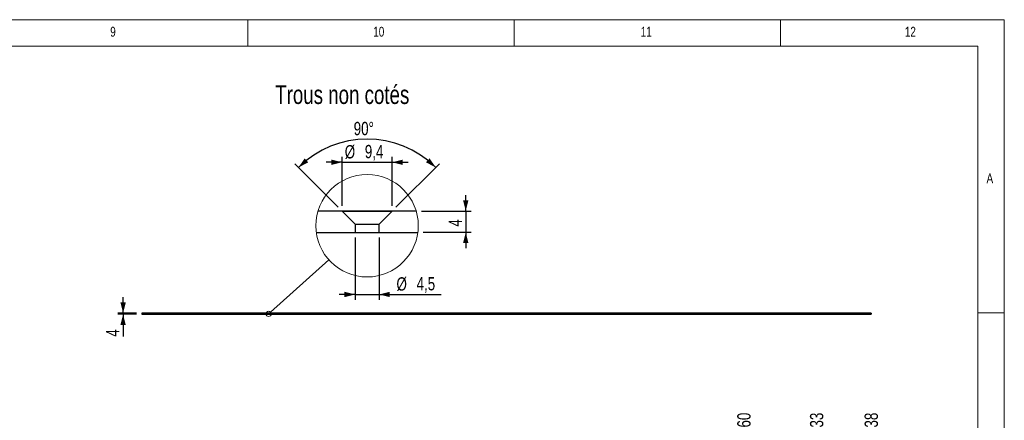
# Model space of a CAD drawing. Header units: millimetres. Extents: x 5 to 589, y 5 to 415.
# Tile 12 of 12: x 404 to 589, y 340 to 415. Entities that reach past the tile are written whole.
import ezdxf

# ---------------------------------------------------------------- set-up
doc = ezdxf.new("R2010")
doc.units = ezdxf.units.MM
doc.linetypes.add('HIDDEN', pattern=[1.905, 1.27, -0.635])
for name, color, linetype in [('COTES', 1, 'Continuous'), ('NOTES', 6, 'Continuous'), ('TRAIT-TIRET', 2, 'HIDDEN')]:
    doc.layers.add(name, color=color, linetype=linetype)
doc.layers.add('TRAIT-FORT', color=4, linetype='Continuous', lineweight=25)
doc.styles.add('SLDTEXTSTYLE0', font='TXT', dxfattribs={"width": 0.75})
doc.dimstyles.new('SLDDIMSTYLE1', dxfattribs={"dimtxt": 2.5, "dimasz": 2, "dimexe": 0, "dimexo": 0.0625, "dimtad": 0, "dimtih": 1, "dimtoh": 1, "dimdec": 0, "dimlfac": 20, "dimrnd": 1e-09, "dimzin": 12, "dimdsep": 46, "dimtxsty": 'SLDTEXTSTYLE0', "dimsah": 1, "dimcen": 0.09, "dimadec": 0, "dimazin": 3, "dimtfac": 1, "dimtdec": 0, "dimtofl": 0, "dimtmove": 0, "dimatfit": 3, "dimfxl": 1, "dimfrac": 2, "dimtolj": 1, "dimtzin": 12, "dimarcsym": 0})
doc.dimstyles.new('SLDDIMSTYLE10', dxfattribs={"dimtxt": 2.5, "dimasz": 2, "dimexe": 0, "dimexo": 0.0625, "dimtad": 1, "dimdec": 0, "dimrnd": 1e-09, "dimzin": 12, "dimdsep": 46, "dimtxsty": 'SLDTEXTSTYLE0', "dimsah": 1, "dimcen": 0.09, "dimadec": 0, "dimazin": 3, "dimtfac": 1, "dimtdec": 0, "dimtmove": 0, "dimatfit": 0, "dimfxl": 1, "dimfrac": 2, "dimtolj": 1, "dimtzin": 12, "dimarcsym": 0})
doc.dimstyles.new('SLDDIMSTYLE6', dxfattribs={"dimtxt": 2.5, "dimasz": 2, "dimexe": 0, "dimexo": 0.0625, "dimtad": 1, "dimdec": 0, "dimlfac": 20, "dimrnd": 1e-09, "dimzin": 12, "dimdsep": 46, "dimtxsty": 'SLDTEXTSTYLE0', "dimsah": 1, "dimcen": 0.09, "dimadec": 0, "dimazin": 3, "dimtfac": 1, "dimtdec": 0, "dimtmove": 0, "dimatfit": 0, "dimfxl": 1, "dimfrac": 2, "dimtolj": 1, "dimtzin": 12, "dimarcsym": 0})
doc.dimstyles.new('SLDDIMSTYLE7', dxfattribs={"dimtxt": 0.18, "dimasz": 2, "dimexe": 0, "dimexo": 0.0625, "dimgap": 0, "dimtad": 0, "dimtih": 1, "dimtoh": 1, "dimdec": 0, "dimrnd": 1e-09, "dimzin": 0, "dimdsep": 46, "dimtxsty": 'Standard', "dimblk1": 'NONE', "dimblk2": 'NONE', "dimsah": 1, "dimcen": 0.09, "dimadec": 0, "dimazin": 0, "dimtfac": 2, "dimtdec": 0, "dimtofl": 0, "dimtmove": 0, "dimatfit": 3, "dimldrblk": 'NONE', "dimfxl": 1, "dimfrac": 2, "dimtolj": 1, "dimtzin": 0, "dimarcsym": 0})
doc.dimstyles.new('SLDDIMSTYLE8', dxfattribs={"dimtxt": 2.5, "dimasz": 2, "dimexe": 0, "dimexo": 0.0625, "dimtad": 1, "dimdec": 1, "dimrnd": 1e-09, "dimzin": 12, "dimdsep": 46, "dimtxsty": 'SLDTEXTSTYLE0', "dimsah": 1, "dimcen": 0.09, "dimadec": 0, "dimazin": 3, "dimtfac": 1, "dimtdec": 1, "dimtmove": 0, "dimatfit": 0, "dimfxl": 1, "dimfrac": 2, "dimtolj": 1, "dimtzin": 12, "dimarcsym": 0})
doc.dimstyles.new('SLDDIMSTYLE9', dxfattribs={"dimtxt": 2.5, "dimasz": 2, "dimexe": 0, "dimexo": 0.0625, "dimtad": 1, "dimdec": 4, "dimzin": 12, "dimdsep": 46, "dimtxsty": 'SLDTEXTSTYLE0', "dimsah": 1, "dimcen": 0.09, "dimazin": 3, "dimtfac": 1, "dimtofl": 0, "dimtmove": 0, "dimatfit": 3, "dimfxl": 1, "dimfrac": 2, "dimtolj": 1, "dimtzin": 12, "dimarcsym": 0})

# ---------------------------------------------------------------- blocks, each defined once
blk = doc.blocks.new('_D_2')
at = {"layer": 'COTES', "color": 1, "transparency": 16777216}
for p, q in [((431.11, 334.66), (540.11, 334.66)), ((540.11, 201.83), (540.11, 335.66))]:
    blk.add_line(p, q, dxfattribs=at)
blk.add_solid([(540.11, 334.66), (538.11, 335.16), (538.11, 334.16)], dxfattribs=at)
at = {"layer": 'COTES', "color": 1, "transparency": 16777216, "insert": (538.87, 335.66), "char_height": 2.5, "attachment_point": 1, "rotation": 90, "style": 'SLDTEXTSTYLE0'}
blk.add_mtext('2260', dxfattribs=at)
blk = doc.blocks.new('_D_3')
at = {"layer": 'COTES', "color": 1, "transparency": 16777216}
for p, q in [((540.11, 334.66), (553.76, 334.66)), ((553.76, 324.98), (553.76, 335.66))]:
    blk.add_line(p, q, dxfattribs=at)
blk.add_solid([(553.76, 334.66), (551.76, 335.16), (551.76, 334.16)], dxfattribs=at)
at = {"layer": 'COTES', "color": 1, "transparency": 16777216, "insert": (552.52, 335.66), "char_height": 2.5, "attachment_point": 1, "rotation": 90, "style": 'SLDTEXTSTYLE0'}
blk.add_mtext('2533', dxfattribs=at)
blk = doc.blocks.new('_D_4')
at = {"layer": 'COTES', "color": 1, "transparency": 16777216}
for p, q in [((553.76, 334.66), (564.01, 334.66)), ((564.01, 200.48), (564.01, 335.66))]:
    blk.add_line(p, q, dxfattribs=at)
blk.add_solid([(564.01, 334.66), (562.01, 335.16), (562.01, 334.16)], dxfattribs=at)
at = {"layer": 'COTES', "color": 1, "transparency": 16777216, "insert": (562.77, 335.66), "char_height": 2.5, "attachment_point": 1, "rotation": 90, "style": 'SLDTEXTSTYLE0'}
blk.add_mtext('2738', dxfattribs=at)
blk = doc.blocks.new('_D_163')
at = {"layer": 'COTES', "color": 1, "transparency": 16777216}
for p, q in [((423.58, 359.92), (423.58, 362.92)), ((426.11, 359.92), (422.58, 359.92)), ((426.11, 359.72), (422.58, 359.72)), ((423.58, 359.92), (423.58, 359.72)), ((423.58, 359.72), (423.58, 355.51))]:
    blk.add_line(p, q, dxfattribs=at)
for points in [[(423.58, 359.92), (424.08, 361.92), (423.08, 361.92)], [(423.58, 359.72), (423.08, 357.72), (424.08, 357.72)]]:
    blk.add_solid(points, dxfattribs=at)
at = {"layer": 'COTES', "color": 1, "transparency": 16777216, "insert": (420.36, 355.51), "char_height": 2.5, "attachment_point": 1, "rotation": 90, "style": 'SLDTEXTSTYLE0'}
blk.add_mtext('4', dxfattribs=at)
blk = doc.blocks.new('_None')
blk = doc.blocks.new('_D_164')
at = {"layer": 'COTES', "color": 1, "transparency": 16777216}
for p, q in [((464.69, 388.24), (461.69, 388.24)), ((464.69, 380.09), (464.69, 389.24)), ((464.69, 388.24), (474.09, 388.24)), ((474.09, 380.09), (474.09, 389.24)), ((474.09, 388.24), (477.09, 388.24))]:
    blk.add_line(p, q, dxfattribs=at)
for points in [[(464.69, 388.24), (462.69, 388.74), (462.69, 387.74)], [(474.09, 388.24), (476.09, 387.74), (476.09, 388.74)]]:
    blk.add_solid(points, dxfattribs=at)
at = {"layer": 'COTES', "color": 1, "transparency": 16777216, "char_height": 2.5, "attachment_point": 1, "style": 'SLDTEXTSTYLE0'}
for s, insert in [('%%c', (465.19, 391.46)), ('9,4', (468.96, 391.5))]:
    blk.add_mtext(s, dxfattribs=dict(at, insert=insert))
blk = doc.blocks.new('_D_165')
at = {"layer": 'COTES', "color": 1, "transparency": 16777216}
for p, q in [((467.14, 374.09), (467.14, 362.43)), ((471.64, 374.09), (471.64, 362.43)), ((467.14, 363.43), (464.14, 363.43)), ((467.14, 363.43), (471.64, 363.43)), ((471.64, 363.43), (483.29, 363.43))]:
    blk.add_line(p, q, dxfattribs=at)
for points in [[(467.14, 363.43), (465.14, 363.93), (465.14, 362.93)], [(471.64, 363.43), (473.64, 362.93), (473.64, 363.93)]]:
    blk.add_solid(points, dxfattribs=at)
at = {"layer": 'COTES', "color": 1, "transparency": 16777216, "char_height": 2.5, "attachment_point": 1, "style": 'SLDTEXTSTYLE0'}
for s, insert in [('%%c', (474.9, 366.65)), ('4,5', (478.67, 366.69))]:
    blk.add_mtext(s, dxfattribs=dict(at, insert=insert))
blk = doc.blocks.new('_D_166')
at = {"layer": 'COTES', "color": 1, "transparency": 16777216}
for p, q in [((463.98, 379.79), (455.8, 387.97)), ((474.79, 379.79), (482.97, 387.97))]:
    blk.add_line(p, q, dxfattribs=at)
blk.add_arc((469.39, 374.39), 18.21, 45, 135, dxfattribs=at)
for points in [[(456.51, 387.27), (458.33, 388.23), (457.66, 388.97)], [(482.27, 387.27), (481.11, 388.97), (480.44, 388.23)]]:
    blk.add_solid(points, dxfattribs=at)
at = {"layer": 'COTES', "color": 1, "transparency": 16777216, "insert": (466.87, 395.82), "char_height": 2.5, "attachment_point": 1, "style": 'SLDTEXTSTYLE0'}
blk.add_mtext('90°', dxfattribs=at)
blk = doc.blocks.new('_D_167')
at = {"layer": 'COTES', "color": 1, "transparency": 16777216}
for p, q in [((487.9, 379.09), (487.9, 382.09)), ((479.6, 379.09), (488.9, 379.09)), ((487.9, 379.09), (487.9, 375.09)), ((479.92, 375.09), (488.9, 375.09)), ((487.9, 375.09), (487.9, 372.09))]:
    blk.add_line(p, q, dxfattribs=at)
for points in [[(487.9, 379.09), (488.4, 381.09), (487.4, 381.09)], [(487.9, 375.09), (487.4, 373.09), (488.4, 373.09)]]:
    blk.add_solid(points, dxfattribs=at)
at = {"layer": 'COTES', "color": 1, "transparency": 16777216, "insert": (484.67, 376.16), "char_height": 2.5, "attachment_point": 1, "rotation": 90, "style": 'SLDTEXTSTYLE0'}
blk.add_mtext('4', dxfattribs=at)

msp = doc.modelspace()

# ---------------------------------------------------------------- linework, layer by layer
at = {"color": 7, "linetype": 'Continuous', "lineweight": 18}
for p, q in [((589, 415), (5, 415)), ((447, 410), (447, 415)), ((497, 415), (497, 410)), ((547, 410), (547, 415)), ((589, 5), (589, 415)), ((584, 410), (10, 410)), ((584, 10), (584, 410)), ((584, 360), (589, 360))]:
    msp.add_line(p, q, dxfattribs=at)
for centre, radius in [((469.38604, 376.32962), 9.61565), ((450.90631, 359.78394), 0.48078)]:
    msp.add_circle(centre, radius, dxfattribs=at)
at = {"layer": 'TRAIT-FORT', "color": 4, "linetype": 'Continuous', "lineweight": 25}
for p, q in [((478.59709, 379.08677), (460.17496, 379.08677)), ((464.68602, 379.08677), (467.13601, 376.63677)), ((464.68602, 379.08677), (467.13601, 376.63677)), ((464.68602, 379.08677), (467.13601, 376.63677)), ((464.68602, 379.08677), (467.13601, 376.63677)), ((464.68602, 379.08677), (467.13601, 376.63677)), ((464.68602, 379.08677), (467.13601, 376.63677)), ((464.68602, 379.08677), (467.13601, 376.63677)), ((464.68602, 379.08677), (467.13601, 376.63677)), ((464.68602, 379.08677), (467.13601, 376.63677)), ((464.68602, 379.08677), (474.08603, 379.08677)), ((471.63604, 376.63677), (474.08603, 379.08677)), ((471.63604, 376.63677), (474.08603, 379.08677)), ((471.63604, 376.63677), (474.08603, 379.08677)), ((471.63604, 376.63677), (474.08603, 379.08677)), ((471.63604, 376.63677), (474.08603, 379.08677)), ((471.63604, 376.63677), (474.08603, 379.08677)), ((471.63604, 376.63677), (474.08603, 379.08677)), ((471.63604, 376.63677), (474.08603, 379.08677)), ((471.63604, 376.63677), (474.08603, 379.08677)), ((467.13601, 376.63677), (467.13601, 375.08677)), ((467.13601, 376.63677), (467.13601, 375.08677)), ((467.13601, 376.63677), (467.13601, 375.08677)), ((467.13601, 376.63677), (467.13601, 375.08677)), ((467.13601, 376.63677), (467.13601, 375.08677)), ((467.13601, 376.63677), (467.13601, 375.08677)), ((467.13601, 376.63677), (467.13601, 375.08677)), ((467.13601, 376.63677), (467.13601, 375.08677)), ((467.13601, 376.63677), (467.13601, 375.08677)), ((467.13601, 376.63677), (471.63604, 376.63677)), ((471.63604, 375.08677), (471.63604, 376.63677)), ((471.63604, 375.08677), (471.63604, 376.63677)), ((471.63604, 375.08677), (471.63604, 376.63677)), ((471.63604, 375.08677), (471.63604, 376.63677)), ((471.63604, 375.08677), (471.63604, 376.63677)), ((471.63604, 375.08677), (471.63604, 376.63677)), ((471.63604, 375.08677), (471.63604, 376.63677)), ((471.63604, 375.08677), (471.63604, 376.63677)), ((471.63604, 375.08677), (471.63604, 376.63677)), ((459.85071, 375.08677), (478.92134, 375.08677)), ((467.13601, 375.08677), (471.63604, 375.08677)), ((427.10631, 359.92193), (427.10631, 359.72193)), ((564.00631, 359.92193), (427.10631, 359.92193)), ((427.10631, 359.72193), (564.00631, 359.72193)), ((564.00631, 359.92193), (564.00631, 359.72193))]:
    msp.add_line(p, q, dxfattribs=at)
at = {"layer": 'TRAIT-TIRET', "color": 2}
for p, q in [((429.98131, 359.92193), (429.98131, 359.72193)), ((430.37131, 359.92193), (430.49381, 359.79943)), ((430.49381, 359.79943), (430.71881, 359.79943)), ((430.49381, 359.79943), (430.49381, 359.72193)), ((430.71881, 359.79943), (430.84131, 359.92193)), ((430.71881, 359.72193), (430.71881, 359.79943)), ((430.77131, 359.92193), (430.89381, 359.79943)), ((430.89381, 359.79943), (431.11881, 359.79943)), ((430.89381, 359.79943), (430.89381, 359.72193)), ((431.11881, 359.79943), (431.24131, 359.92193)), ((431.11881, 359.72193), (431.11881, 359.79943)), ((431.23131, 359.72193), (431.23131, 359.92193)), ((431.77131, 359.92193), (431.89381, 359.79943)), ((431.89381, 359.79943), (432.11881, 359.79943)), ((431.89381, 359.79943), (431.89381, 359.72193)), ((432.11881, 359.79943), (432.24131, 359.92193)), ((432.11881, 359.72193), (432.11881, 359.79943)), ((440.72131, 359.92193), (440.84381, 359.79943)), ((440.84381, 359.79943), (441.06881, 359.79943)), ((440.84381, 359.79943), (440.84381, 359.72193)), ((441.06881, 359.79943), (441.19131, 359.92193)), ((441.06881, 359.72193), (441.06881, 359.79943)), ((441.72131, 359.92193), (441.84381, 359.79943)), ((441.84381, 359.79943), (442.06881, 359.79943)), ((441.84381, 359.79943), (441.84381, 359.72193)), ((442.06881, 359.79943), (442.19131, 359.92193)), ((442.06881, 359.72193), (442.06881, 359.79943)), ((450.67131, 359.92193), (450.79381, 359.79943)), ((450.79381, 359.79943), (451.01881, 359.79943)), ((450.79381, 359.79943), (450.79381, 359.72193)), ((451.01881, 359.79943), (451.14131, 359.92193)), ((451.01881, 359.72193), (451.01881, 359.79943)), ((451.67131, 359.92193), (451.79381, 359.79943)), ((451.79381, 359.79943), (452.01881, 359.79943)), ((451.79381, 359.79943), (451.79381, 359.72193)), ((452.01881, 359.79943), (452.14131, 359.92193)), ((452.01881, 359.72193), (452.01881, 359.79943)), ((460.62131, 359.92193), (460.74381, 359.79943)), ((460.74381, 359.79943), (460.96881, 359.79943)), ((460.74381, 359.79943), (460.74381, 359.72193)), ((460.96881, 359.79943), (461.09131, 359.92193)), ((460.96881, 359.72193), (460.96881, 359.79943)), ((461.62131, 359.92193), (461.74381, 359.79943)), ((461.74381, 359.79943), (461.96881, 359.79943)), ((461.74381, 359.79943), (461.74381, 359.72193)), ((461.96881, 359.79943), (462.09131, 359.92193)), ((461.96881, 359.72193), (461.96881, 359.79943)), ((470.57131, 359.92193), (470.69381, 359.79943)), ((470.69381, 359.79943), (470.91881, 359.79943)), ((470.69381, 359.79943), (470.69381, 359.72193)), ((470.91881, 359.79943), (471.04131, 359.92193)), ((470.91881, 359.72193), (470.91881, 359.79943)), ((471.57131, 359.92193), (471.69381, 359.79943)), ((471.69381, 359.79943), (471.91881, 359.79943)), ((471.69381, 359.79943), (471.69381, 359.72193)), ((471.91881, 359.79943), (472.04131, 359.92193)), ((471.91881, 359.72193), (471.91881, 359.79943)), ((480.52131, 359.92193), (480.64381, 359.79943)), ((480.64381, 359.79943), (480.86881, 359.79943)), ((480.64381, 359.79943), (480.64381, 359.72193)), ((480.86881, 359.79943), (480.99131, 359.92193)), ((480.86881, 359.72193), (480.86881, 359.79943)), ((481.52131, 359.92193), (481.64381, 359.79943)), ((481.64381, 359.79943), (481.86881, 359.79943)), ((481.64381, 359.79943), (481.64381, 359.72193)), ((481.86881, 359.79943), (481.99131, 359.92193)), ((481.86881, 359.72193), (481.86881, 359.79943)), ((490.47131, 359.92193), (490.59381, 359.79943)), ((490.59381, 359.79943), (490.81881, 359.79943)), ((490.59381, 359.79943), (490.59381, 359.72193)), ((490.81881, 359.79943), (490.94131, 359.92193)), ((490.81881, 359.72193), (490.81881, 359.79943)), ((491.47131, 359.92193), (491.59381, 359.79943)), ((491.59381, 359.79943), (491.81881, 359.79943)), ((491.59381, 359.79943), (491.59381, 359.72193)), ((491.81881, 359.79943), (491.94131, 359.92193)), ((491.81881, 359.72193), (491.81881, 359.79943)), ((494.77131, 359.92193), (494.89381, 359.79943)), ((494.89381, 359.79943), (495.11881, 359.79943)), ((494.89381, 359.79943), (494.89381, 359.72193)), ((495.11881, 359.79943), (495.24131, 359.92193)), ((495.11881, 359.72193), (495.11881, 359.79943)), ((500.42131, 359.92193), (500.54381, 359.79943)), ((500.54381, 359.79943), (500.76881, 359.79943)), ((500.54381, 359.79943), (500.54381, 359.72193)), ((500.76881, 359.79943), (500.89131, 359.92193)), ((500.76881, 359.72193), (500.76881, 359.79943)), ((501.42131, 359.92193), (501.54381, 359.79943)), ((501.54381, 359.79943), (501.76881, 359.79943)), ((501.54381, 359.79943), (501.54381, 359.72193)), ((501.76881, 359.79943), (501.89131, 359.92193)), ((501.76881, 359.72193), (501.76881, 359.79943)), ((510.37131, 359.92193), (510.49381, 359.79943)), ((510.49381, 359.79943), (510.71881, 359.79943)), ((510.49381, 359.79943), (510.49381, 359.72193)), ((510.71881, 359.79943), (510.84131, 359.92193)), ((510.71881, 359.72193), (510.71881, 359.79943)), ((511.37131, 359.92193), (511.49381, 359.79943)), ((511.49381, 359.79943), (511.71881, 359.79943)), ((511.49381, 359.79943), (511.49381, 359.72193)), ((511.71881, 359.79943), (511.84131, 359.92193)), ((511.71881, 359.72193), (511.71881, 359.79943)), ((520.32131, 359.92193), (520.44381, 359.79943)), ((520.44381, 359.79943), (520.66881, 359.79943)), ((520.44381, 359.79943), (520.44381, 359.72193)), ((520.66881, 359.79943), (520.79131, 359.92193)), ((520.66881, 359.72193), (520.66881, 359.79943)), ((521.32131, 359.92193), (521.44381, 359.79943)), ((521.44381, 359.79943), (521.66881, 359.79943)), ((521.44381, 359.79943), (521.44381, 359.72193)), ((521.66881, 359.79943), (521.79131, 359.92193)), ((521.66881, 359.72193), (521.66881, 359.79943)), ((530.27131, 359.92193), (530.39381, 359.79943)), ((530.39381, 359.79943), (530.61881, 359.79943)), ((530.39381, 359.79943), (530.39381, 359.72193)), ((530.61881, 359.79943), (530.74131, 359.92193)), ((530.61881, 359.72193), (530.61881, 359.79943)), ((531.27131, 359.92193), (531.39381, 359.79943)), ((531.39381, 359.79943), (531.61881, 359.79943)), ((531.39381, 359.79943), (531.39381, 359.72193)), ((531.61881, 359.79943), (531.74131, 359.92193)), ((531.61881, 359.72193), (531.61881, 359.79943)), ((539.48131, 359.92193), (539.48131, 359.72193)), ((540.22131, 359.92193), (540.34381, 359.79943)), ((540.34381, 359.79943), (540.56881, 359.79943)), ((540.34381, 359.79943), (540.34381, 359.72193)), ((540.56881, 359.79943), (540.69131, 359.92193)), ((540.56881, 359.72193), (540.56881, 359.79943)), ((540.73131, 359.72193), (540.73131, 359.92193)), ((541.22131, 359.92193), (541.34381, 359.79943)), ((541.34381, 359.79943), (541.56881, 359.79943)), ((541.34381, 359.79943), (541.34381, 359.72193)), ((541.56881, 359.79943), (541.69131, 359.92193)), ((541.56881, 359.72193), (541.56881, 359.79943)), ((550.17131, 359.92193), (550.29381, 359.79943)), ((550.29381, 359.79943), (550.51881, 359.79943)), ((550.29381, 359.79943), (550.29381, 359.72193)), ((550.51881, 359.79943), (550.64131, 359.92193)), ((550.51881, 359.72193), (550.51881, 359.79943)), ((551.17131, 359.92193), (551.29381, 359.79943)), ((551.29381, 359.79943), (551.51881, 359.79943)), ((551.29381, 359.79943), (551.29381, 359.72193)), ((551.51881, 359.79943), (551.64131, 359.92193)), ((551.51881, 359.72193), (551.51881, 359.79943)), ((553.75631, 359.72193), (553.75631, 359.92193)), ((560.77131, 359.92193), (560.89381, 359.79943)), ((560.89381, 359.79943), (561.11881, 359.79943)), ((560.89381, 359.79943), (560.89381, 359.72193)), ((561.11881, 359.79943), (561.24131, 359.92193)), ((561.11881, 359.72193), (561.11881, 359.79943))]:
    msp.add_line(p, q, dxfattribs=at)

# ---------------------------------------------------------------- texts
at = {"layer": 'NOTES', "color": 211, "attachment_point": 1, "style": 'SLDTEXTSTYLE0'}
for s, insert, char_height in [('9', (421.16667, 413.66802), 1.85208), ('10', (470.54167, 413.66802), 1.852083), ('11', (520.75001, 413.66802), 1.852083), ('12', (570.33334, 413.66802), 1.852083), ('Trous non cotés', (452.13955, 402.68239), 3.5), ('A', (585.66668, 386.16802), 1.85208)]:
    msp.add_mtext(s, dxfattribs=dict(at, insert=insert, char_height=char_height))

# ---------------------------------------------------------------- dimensions: what is measured, and where the dimension line sits
at = {"layer": 'COTES', "color": 1}
dim = msp.add_angular_dim_2l(base=(469.38602, 392.60151), line1=((471.63602, 376.63677), (474.08602, 379.08677)), line2=((464.68602, 379.08677), (467.13602, 376.63677)), dimstyle='SLDDIMSTYLE9', dxfattribs=at)
dim.commit()
dim.dimension.update_dxf_attribs({"geometry": '_D_166', "text_midpoint": (469.38602, 392.60151), "dimtype": 162})
for base, p1, p2, picture, middle in [((474.08602, 388.23968), (464.68602, 379.08677), (474.08602, 379.08677), '_D_164', (469.38602, 388.23968)), ((471.63602, 363.4254), (467.13602, 375.08677), (471.63602, 375.08677), '_D_165', (479.09825, 363.4254))]:
    dim = msp.add_linear_dim(base=base, p1=p1, p2=p2, text='%%c<>', dimstyle='SLDDIMSTYLE8', dxfattribs=at)
    dim.commit()
    dim.dimension.update_dxf_attribs({"geometry": picture, "text_midpoint": middle, "dimtype": 160})
for base, p1, p2, dimstyle, picture, middle in [((487.89755, 375.08677), (478.59709, 379.08677), (478.92134, 375.08677), 'SLDDIMSTYLE10', '_D_167', (487.89755, 377.08677)), ((423.58217, 359.72193), (427.10631, 359.92193), (427.10631, 359.72193), 'SLDDIMSTYLE6', '_D_163', (423.58217, 356.42991))]:
    dim = msp.add_linear_dim(base=base, p1=p1, p2=p2, angle=90, dimstyle=dimstyle, dxfattribs=at)
    dim.commit()
    dim.dimension.update_dxf_attribs({"geometry": picture, "text_midpoint": middle, "dimtype": 160})
for feature_location, offset, picture, middle in [((540.10631, 200.83447), (0, 134.82775), '_D_2', (540.10631, 339.35667)), ((553.75631, 323.98447), (0, 11.67775), '_D_3', (553.75631, 339.35667)), ((564.00631, 199.48447), (0, 136.17775), '_D_4', (564.00631, 339.35667))]:
    dim = msp.add_ordinate_dim(feature_location=feature_location, offset=offset, dtype=1, origin=(427.10631, 323.98447), dimstyle='SLDDIMSTYLE1', dxfattribs=at)
    dim.commit()
    dim.dimension.update_dxf_attribs({"geometry": picture, "text_midpoint": middle})

# ---------------------------------------------------------------- leaders
at = {"color": 7, "linetype": 'Continuous', "lineweight": 18, "has_arrowhead": 0}
msp.add_leader([(462.22169, 369.91346), (451.26452, 360.10461)], dimstyle='SLDDIMSTYLE7', dxfattribs=at)

doc.saveas('drawing.dxf')
